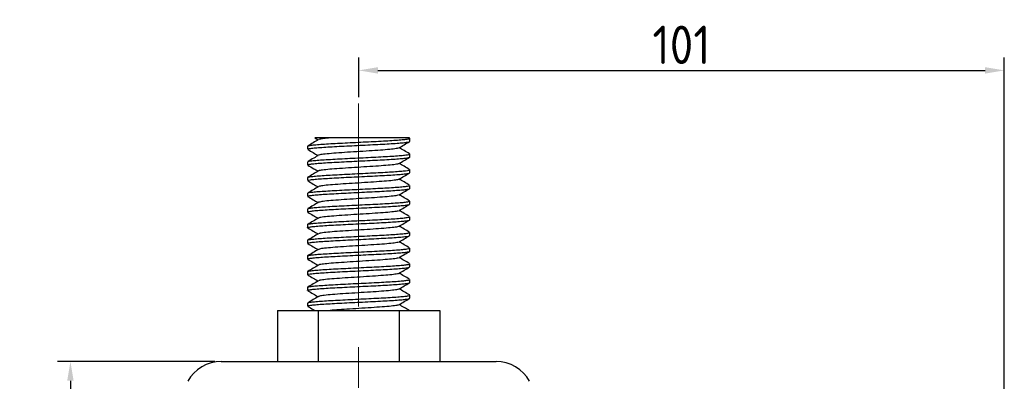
# Model space of a CAD drawing. Header units: millimetres. Extents: x 5086 to 5611, y -788 to -419.
# Tile 5 of 6: x 5275 to 5429, y -561 to -505. Entities that reach past the tile are written whole.
import ezdxf

# ---------------------------------------------------------------- set-up
doc = ezdxf.new("R2010")
doc.units = ezdxf.units.MM
doc.header["$LTSCALE"] = 0.5
doc.header["$PDMODE"] = 3
doc.linetypes.add('CENTERX2', pattern=[101.6, 63.5, -12.7, 12.7, -12.7])
for name, color, linetype, lineweight in [('외형선', 3, 'Continuous', 30), ('중심선', 1, 'CENTERX2', 15), ('치수선', 1, 'Continuous', 15)]:
    doc.layers.add(name, color=color, linetype=linetype, lineweight=lineweight)
doc.styles.get("Standard").update_dxf_attribs({"font": 'isocp.shx', "bigfont": 'whgtxt.shx'})
doc.dimstyles.new('김형준', dxfattribs={"dimtxt": 6, "dimasz": 3, "dimexe": 2, "dimexo": 1, "dimgap": 1, "dimtad": 1, "dimdsep": 46, "dimtxsty": 'Standard', "dimcen": 0, "dimclrd": 1, "dimclre": 1, "dimclrt": 2, "dimadec": 0, "dimazin": 0, "dimtfac": 1, "dimtmove": 0, "dimatfit": 3, "dimfxl": 0, "dimarcsym": 0})

# ---------------------------------------------------------------- blocks, each defined once
blk = doc.blocks.new('*D168')
at = {"layer": 'Defpoints', "color": 0}
for p in [(5428.94, -512.57), (5327.94, -517.76), (5428.94, -644.63)]:
    blk.add_point(p, dxfattribs=at)
at = {"layer": '치수선', "color": 1, "lineweight": -2}
for p, q in [((5327.94, -516.76), (5327.94, -510.57)), ((5428.94, -643.63), (5428.94, -510.57)), ((5330.94, -512.57), (5425.94, -512.57))]:
    blk.add_line(p, q, dxfattribs=at)
at = {"layer": '치수선', "color": 1}
for points in [[(5330.94, -512.07), (5330.94, -513.07), (5327.94, -512.57)], [(5425.94, -512.07), (5425.94, -513.07), (5428.94, -512.57)]]:
    blk.add_solid(points, dxfattribs=at)
at = {"layer": '치수선', "color": 2, "insert": (5378.44, -508.57), "char_height": 6, "attachment_point": 5}
blk.add_mtext('101', dxfattribs=at)
blk = doc.blocks.new('*D169')
at = {"layer": 'Defpoints', "color": 0}
for p in [(5306.44, -558.13), (5282.85, -707.13), (5366.44, -707.13)]:
    blk.add_point(p, dxfattribs=at)
at = {"layer": '치수선', "color": 1, "lineweight": -2}
for p, q in [((5305.44, -558.13), (5280.85, -558.13)), ((5282.85, -561.13), (5282.85, -704.13)), ((5365.44, -707.13), (5280.85, -707.13))]:
    blk.add_line(p, q, dxfattribs=at)
at = {"layer": '치수선', "color": 1}
for points in [[(5282.35, -561.13), (5283.35, -561.13), (5282.85, -558.13)], [(5282.35, -704.13), (5283.35, -704.13), (5282.85, -707.13)]]:
    blk.add_solid(points, dxfattribs=at)
at = {"layer": '치수선', "color": 2, "insert": (5278.85, -632.63), "char_height": 6, "attachment_point": 5, "rotation": 90}
blk.add_mtext('149', dxfattribs=at)

msp = doc.modelspace()

# ---------------------------------------------------------------- linework, layer by layer
at = {"layer": '외형선'}
for p, q in [((5321.09, -523.14), (5321.6, -523.436)), ((5335.92, -523.166), (5335.838, -523.119)), ((5335.936, -523.681), (5335.936, -523.192)), ((5319.936, -524.419), (5319.936, -524.908)), ((5319.973, -524.419), (5319.954, -524.393)), ((5335.936, -526.135), (5335.936, -525.646)), ((5319.936, -526.873), (5319.936, -527.363)), ((5335.936, -528.59), (5335.936, -528.1)), ((5319.936, -529.328), (5319.936, -529.817)), ((5319.97, -529.328), (5319.949, -529.306)), ((5335.936, -531.044), (5335.936, -530.555)), ((5319.936, -531.782), (5319.936, -532.272)), ((5319.936, -534.237), (5319.936, -534.726)), ((5335.936, -533.499), (5335.936, -533.009)), ((5335.936, -535.953), (5335.936, -535.464)), ((5319.936, -536.692), (5319.936, -537.181)), ((5335.936, -538.408), (5335.936, -537.919)), ((5319.936, -539.146), (5319.936, -539.635)), ((5335.936, -540.863), (5335.936, -540.373)), ((5319.936, -541.601), (5319.936, -542.09)), ((5335.936, -543.317), (5335.936, -542.828)), ((5319.936, -544.055), (5319.936, -544.545)), ((5319.936, -546.51), (5319.936, -546.999)), ((5335.936, -545.772), (5335.936, -545.282)), ((5335.936, -548.226), (5335.936, -547.737)), ((5319.936, -548.964), (5319.936, -549.454)), ((5315.234, -550.13), (5315.234, -558.13)), ((5315.234, -550.13), (5321.585, -550.13)), ((5321.585, -550.13), (5321.585, -558.13)), ((5321.585, -550.13), (5334.287, -550.13)), ((5334.287, -550.13), (5334.287, -558.13)), ((5334.287, -550.13), (5340.638, -550.13)), ((5340.638, -550.13), (5340.638, -558.13)), ((5306.436, -558.13), (5349.436, -558.13))]:
    msp.add_line(p, q, dxfattribs=at)
for centre, start, end in [((5306.436, -564.13), 90, 150.96251), ((5349.436, -564.13), 29.03749, 90)]:
    msp.add_arc(centre, 6, start, end, dxfattribs=at)
for points, knots in [([(5321.671, -523.395), (5321.387, -523.56), (5320.818, -523.891), (5320.249, -524.221), (5319.965, -524.386)], [0, 0, 0, 0, 0.4997056, 1, 1, 1, 1]), ([(5319.978, -524.386), (5320.041, -524.362), (5320.174, -524.312), (5320.784, -524.233), (5321.688, -524.151), (5322.863, -524.073), (5324.251, -523.991), (5325.796, -523.909), (5327.431, -523.831), (5329.088, -523.75), (5330.696, -523.667), (5332.187, -523.59), (5333.497, -523.508), (5334.577, -523.426), (5335.443, -523.339), (5335.939, -523.259), (5335.879, -523.207), (5335.861, -523.192)], [0, 0, 0, 0, 0.06071102, 0.12848199, 0.19625288, 0.2630813, 0.33081593, 0.39861988, 0.46545501, 0.5331501, 0.60098389, 0.66783229, 0.73548464, 0.80334479, 0.87021329, 0.96127783, 1, 1, 1, 1]), ([(5323.481, -523.13), (5323.226, -523.13), (5322.709, -523.13), (5322.079, -523.13), (5321.57, -523.13), (5321.239, -523.13), (5321.076, -523.13), (5321.09, -523.13), (5321.095, -523.13)], [0, 0, 0, 0, 0.1739611, 0.3524607, 0.5354166, 0.7236621, 0.9074421, 1, 1, 1, 1]), ([(5323.481, -523.13), (5323.129, -523.163), (5322.423, -523.231), (5321.824, -523.321), (5321.767, -523.375), (5321.745, -523.396)], [0, 0, 0, 0, 0.3820094, 0.7667287, 1, 1, 1, 1]), ([(5335.831, -523.13), (5335.834, -523.13), (5335.843, -523.13), (5335.628, -523.13), (5335.194, -523.13), (5334.553, -523.13), (5333.719, -523.13), (5332.745, -523.13), (5331.65, -523.13), (5330.501, -523.13), (5329.288, -523.13), (5328.089, -523.13), (5326.911, -523.13), (5325.822, -523.13), (5324.82, -523.13), (5324.045, -523.13), (5323.638, -523.13), (5323.481, -523.13)], [0, 0, 0, 0, 0.0308617, 0.1075976, 0.1822105, 0.2589974, 0.3330452, 0.4094746, 0.4799674, 0.5525443, 0.6217526, 0.6931531, 0.7595216, 0.8279099, 0.892273, 0.958639, 1, 1, 1, 1]), ([(5319.965, -524.942), (5320.25, -525.107), (5320.795, -525.423), (5321.34, -525.739), (5321.6, -525.891)], [0, 0, 0, 0, 0.52223053, 1, 1, 1, 1]), ([(5319.969, -524.908), (5319.973, -524.889), (5319.984, -524.842), (5320.395, -524.77), (5321.123, -524.687), (5322.151, -524.608), (5323.42, -524.529), (5324.882, -524.446), (5326.473, -524.366), (5328.125, -524.287), (5329.771, -524.204), (5331.337, -524.124), (5332.761, -524.046), (5333.979, -523.963), (5334.945, -523.882), (5335.597, -523.804), (5335.926, -523.735), (5335.902, -523.694), (5335.894, -523.681)], [0, 0, 0, 0, 0.0481152, 0.1134872, 0.1795966, 0.2450349, 0.3103422, 0.3764484, 0.4419499, 0.507199, 0.5732988, 0.6388606, 0.7040579, 0.7701479, 0.835767, 0.9009188, 0.966996, 1, 1, 1, 1]), ([(5334.133, -524.705), (5334.091, -524.731), (5333.987, -524.799), (5333.154, -524.901), (5331.805, -525.026), (5330.061, -525.143), (5328.127, -525.268), (5326.168, -525.385), (5324.379, -525.51), (5322.938, -525.626), (5321.972, -525.744), (5321.794, -525.816), (5321.714, -525.849)], [0, 0, 0, 0, 0.0684751, 0.1733807, 0.2796049, 0.3845197, 0.4907324, 0.5956618, 0.7018577, 0.8068071, 0.9129811, 1, 1, 1, 1]), ([(5334.201, -524.705), (5334.486, -524.539), (5335.055, -524.208), (5335.625, -523.878), (5335.91, -523.713)], [0, 0, 0, 0, 0.4996516, 1, 1, 1, 1]), ([(5335.908, -525.613), (5335.623, -525.448), (5335.078, -525.132), (5334.533, -524.815), (5334.272, -524.663)], [0, 0, 0, 0, 0.522415, 1, 1, 1, 1]), ([(5319.965, -527.363), (5319.956, -527.357), (5319.906, -527.324), (5320.147, -527.267), (5320.695, -527.185), (5321.581, -527.103), (5322.727, -527.026), (5324.095, -526.944), (5325.627, -526.862), (5327.256, -526.784), (5328.914, -526.702), (5330.53, -526.62), (5332.036, -526.542), (5333.37, -526.461), (5334.471, -526.378), (5335.304, -526.3), (5335.788, -526.219), (5335.99, -526.163), (5335.934, -526.136), (5335.932, -526.135)], [0, 0, 0, 0, 0.0140066, 0.0790252, 0.1449255, 0.2108932, 0.2759184, 0.3417802, 0.4077767, 0.4728149, 0.538635, 0.6046575, 0.6697151, 0.7354905, 0.8015355, 0.8666191, 0.9323466, 0.9984109, 1, 1, 1, 1]), ([(5321.673, -525.848), (5321.425, -525.993), (5320.856, -526.323), (5320.287, -526.653), (5319.967, -526.839)], [0, 0, 0, 0, 0.4374775, 1, 1, 1, 1]), ([(5320.006, -526.839), (5320.014, -526.829), (5320.041, -526.793), (5320.436, -526.731), (5321.173, -526.648), (5322.219, -526.568), (5323.5, -526.489), (5324.971, -526.406), (5326.568, -526.326), (5328.222, -526.248), (5329.864, -526.165), (5331.425, -526.085), (5332.838, -526.006), (5334.042, -525.923), (5334.992, -525.843), (5335.625, -525.765), (5335.935, -525.697), (5335.904, -525.658), (5335.894, -525.646)], [0, 0, 0, 0, 0.0244304, 0.0916986, 0.1597256, 0.2270621, 0.2942637, 0.3622875, 0.4296891, 0.4968308, 0.5648479, 0.6323116, 0.6993999, 0.7674071, 0.8349296, 0.9019712, 0.9699651, 1, 1, 1, 1]), ([(5334.2, -527.16), (5334.484, -526.995), (5335.054, -526.664), (5335.623, -526.333), (5335.908, -526.168)], [0, 0, 0, 0, 0.4996436, 1, 1, 1, 1]), ([(5319.964, -527.395), (5320.282, -527.58), (5320.828, -527.896), (5321.374, -528.213), (5321.6, -528.345)], [0, 0, 0, 0, 0.5842041, 1, 1, 1, 1]), ([(5319.992, -529.292), (5320.046, -529.271), (5320.166, -529.223), (5320.749, -529.146), (5321.638, -529.064), (5322.802, -528.986), (5324.18, -528.904), (5325.72, -528.822), (5327.352, -528.744), (5329.009, -528.663), (5330.621, -528.58), (5332.119, -528.503), (5333.44, -528.421), (5334.529, -528.339), (5335.332, -528.261), (5335.843, -528.181), (5335.902, -528.127), (5335.931, -528.1)], [0, 0, 0, 0, 0.055559, 0.1234182, 0.1913468, 0.2583048, 0.3261244, 0.3940827, 0.4610541, 0.5288309, 0.5968158, 0.6638072, 0.7315378, 0.7995459, 0.8665641, 0.9342454, 1, 1, 1, 1]), ([(5334.134, -527.161), (5334.13, -527.174), (5334.114, -527.227), (5333.479, -527.319), (5332.29, -527.441), (5330.643, -527.56), (5328.753, -527.683), (5326.779, -527.802), (5324.922, -527.924), (5323.334, -528.044), (5322.241, -528.166), (5321.695, -528.251), (5321.708, -528.297), (5321.71, -528.302)], [0, 0, 0, 0, 0.0337525, 0.1392693, 0.2454289, 0.3510078, 0.4571047, 0.5627511, 0.6687801, 0.7744989, 0.880455, 0.9862516, 1, 1, 1, 1]), ([(5335.91, -528.069), (5335.625, -527.904), (5335.079, -527.587), (5334.533, -527.27), (5334.272, -527.118)], [0, 0, 0, 0, 0.5216717, 1, 1, 1, 1]), ([(5321.676, -528.302), (5321.391, -528.467), (5320.823, -528.797), (5320.254, -529.127), (5319.969, -529.292)], [0, 0, 0, 0, 0.4996985, 1, 1, 1, 1]), ([(5319.972, -529.817), (5319.973, -529.799), (5319.976, -529.754), (5320.369, -529.683), (5321.081, -529.6), (5322.096, -529.52), (5323.355, -529.442), (5324.809, -529.359), (5326.395, -529.279), (5328.046, -529.2), (5329.694, -529.117), (5331.266, -529.037), (5332.697, -528.959), (5333.927, -528.876), (5334.905, -528.795), (5335.574, -528.717), (5335.919, -528.647), (5335.9, -528.605), (5335.894, -528.59)], [0, 0, 0, 0, 0.0450366, 0.1103436, 0.1764497, 0.2419511, 0.3071999, 0.3732995, 0.4388612, 0.5040582, 0.5701481, 0.6357669, 0.7009185, 0.7669955, 0.8326685, 0.8977812, 0.963842, 1, 1, 1, 1]), ([(5334.198, -529.615), (5334.07, -529.656), (5333.814, -529.737), (5332.713, -529.856), (5331.202, -529.979), (5329.367, -530.097), (5327.403, -530.221), (5325.486, -530.339), (5323.798, -530.463), (5322.531, -530.58), (5321.817, -530.681), (5321.765, -530.739), (5321.749, -530.756)], [0, 0, 0, 0, 0.1058226, 0.2113476, 0.3176833, 0.4231567, 0.5295401, 0.6349669, 0.7413928, 0.8467784, 0.9532416, 1, 1, 1, 1]), ([(5334.198, -529.616), (5334.482, -529.45), (5335.052, -529.119), (5335.621, -528.789), (5335.907, -528.624)], [0, 0, 0, 0, 0.4996481, 1, 1, 1, 1]), ([(5335.911, -530.524), (5335.626, -530.359), (5335.08, -530.042), (5334.534, -529.724), (5334.272, -529.573)], [0, 0, 0, 0, 0.5213518, 1, 1, 1, 1]), ([(5319.96, -532.272), (5319.952, -532.267), (5319.9, -532.236), (5320.129, -532.18), (5320.66, -532.098), (5321.533, -532.016), (5322.667, -531.938), (5324.026, -531.857), (5325.551, -531.774), (5327.177, -531.697), (5328.835, -531.615), (5330.455, -531.533), (5331.968, -531.455), (5333.312, -531.374), (5334.424, -531.291), (5335.271, -531.213), (5335.773, -531.133), (5335.984, -531.075), (5335.929, -531.046), (5335.925, -531.044)], [0, 0, 0, 0, 0.0108886, 0.0759142, 0.1417764, 0.2077736, 0.2728121, 0.3386328, 0.4046558, 0.4697137, 0.5354897, 0.6015351, 0.6666191, 0.7323471, 0.7984119, 0.8635284, 0.9292053, 0.9952862, 1, 1, 1, 1]), ([(5319.962, -529.848), (5320.246, -530.014), (5320.793, -530.33), (5321.339, -530.648), (5321.6, -530.8)], [0, 0, 0, 0, 0.5211327, 1, 1, 1, 1]), ([(5321.676, -530.756), (5321.392, -530.921), (5320.823, -531.252), (5320.254, -531.582), (5319.969, -531.747)], [0, 0, 0, 0, 0.49967898, 1, 1, 1, 1]), ([(5320.005, -531.747), (5320.01, -531.739), (5320.031, -531.704), (5320.41, -531.644), (5321.13, -531.561), (5322.163, -531.481), (5323.434, -531.402), (5324.898, -531.319), (5326.49, -531.239), (5328.143, -531.161), (5329.788, -531.078), (5331.353, -530.997), (5332.775, -530.919), (5333.99, -530.836), (5334.953, -530.756), (5335.602, -530.678), (5335.928, -530.609), (5335.902, -530.568), (5335.894, -530.555)], [0, 0, 0, 0, 0.0204799, 0.087735, 0.155813, 0.2232683, 0.2904635, 0.3585347, 0.4260521, 0.4931939, 0.5612551, 0.6288316, 0.6959266, 0.7639746, 0.8316067, 0.8986616, 0.966693, 1, 1, 1, 1]), ([(5334.197, -532.071), (5334.481, -531.905), (5335.051, -531.574), (5335.62, -531.244), (5335.905, -531.079)], [0, 0, 0, 0, 0.4996616, 1, 1, 1, 1]), ([(5319.961, -532.303), (5320.246, -532.468), (5320.792, -532.785), (5321.339, -533.102), (5321.6, -533.254)], [0, 0, 0, 0, 0.52120438, 1, 1, 1, 1]), ([(5334.131, -532.071), (5334.082, -532.098), (5333.962, -532.167), (5333.099, -532.271), (5331.73, -532.396), (5329.971, -532.512), (5328.033, -532.638), (5326.077, -532.754), (5324.301, -532.879), (5322.881, -532.996), (5321.953, -533.111), (5321.795, -533.181), (5321.727, -533.211)], [0, 0, 0, 0, 0.0715699, 0.1768324, 0.2834299, 0.3886936, 0.4952872, 0.6005577, 0.7071422, 0.8124246, 0.9189949, 1, 1, 1, 1]), ([(5335.91, -532.978), (5335.625, -532.813), (5335.079, -532.496), (5334.533, -532.179), (5334.272, -532.027)], [0, 0, 0, 0, 0.5215169, 1, 1, 1, 1]), ([(5321.676, -533.211), (5321.391, -533.376), (5320.822, -533.707), (5320.253, -534.037), (5319.968, -534.202)], [0, 0, 0, 0, 0.4996628, 1, 1, 1, 1]), ([(5319.975, -534.726), (5319.973, -534.709), (5319.968, -534.665), (5320.343, -534.596), (5321.039, -534.513), (5322.042, -534.433), (5323.29, -534.355), (5324.736, -534.272), (5326.318, -534.191), (5327.967, -534.113), (5329.616, -534.03), (5331.193, -533.95), (5332.633, -533.872), (5333.873, -533.789), (5334.865, -533.708), (5335.549, -533.63), (5335.911, -533.558), (5335.899, -533.515), (5335.895, -533.499)], [0, 0, 0, 0, 0.04195227, 0.10720098, 0.17330044, 0.238862, 0.30405891, 0.37014868, 0.43576746, 0.50091899, 0.56699574, 0.6326687, 0.69778134, 0.76384205, 0.82956603, 0.89464611, 0.96068753, 1, 1, 1, 1]), ([(5319.996, -534.202), (5320.043, -534.182), (5320.151, -534.135), (5320.714, -534.059), (5321.588, -533.977), (5322.741, -533.899), (5324.11, -533.817), (5325.644, -533.735), (5327.273, -533.657), (5328.931, -533.576), (5330.547, -533.493), (5332.051, -533.415), (5333.383, -533.334), (5334.481, -533.252), (5335.312, -533.174), (5335.791, -533.093), (5335.991, -533.037), (5335.935, -533.01), (5335.934, -533.009)], [0, 0, 0, 0, 0.0527975, 0.120586, 0.1885134, 0.2554542, 0.3231999, 0.3911539, 0.4581147, 0.5258143, 0.5937914, 0.660779, 0.7284293, 0.7964263, 0.8634473, 0.9310451, 0.9990587, 1, 1, 1, 1]), ([(5334.197, -534.525), (5334.482, -534.36), (5335.051, -534.029), (5335.62, -533.699), (5335.905, -533.534)], [0, 0, 0, 0, 0.4996795, 1, 1, 1, 1]), ([(5319.954, -537.181), (5319.948, -537.177), (5319.894, -537.147), (5320.113, -537.093), (5320.626, -537.011), (5321.485, -536.929), (5322.607, -536.851), (5323.957, -536.77), (5325.476, -536.687), (5327.098, -536.609), (5328.756, -536.528), (5330.38, -536.446), (5331.899, -536.368), (5333.252, -536.287), (5334.377, -536.204), (5335.238, -536.126), (5335.757, -536.046), (5335.978, -535.986), (5335.924, -535.957), (5335.918, -535.953)], [0, 0, 0, 0, 0.0077696, 0.0728084, 0.1386291, 0.2046521, 0.2697104, 0.3354864, 0.401532, 0.4666162, 0.5323444, 0.5984092, 0.6635259, 0.729203, 0.7952841, 0.8604397, 0.9260626, 0.9921566, 1, 1, 1, 1]), ([(5319.962, -534.757), (5320.247, -534.923), (5320.793, -535.24), (5321.339, -535.557), (5321.6, -535.709)], [0, 0, 0, 0, 0.5215932, 1, 1, 1, 1]), ([(5321.674, -535.666), (5321.39, -535.831), (5320.82, -536.162), (5320.251, -536.492), (5319.966, -536.658)], [0, 0, 0, 0, 0.4996563, 1, 1, 1, 1]), ([(5320, -536.658), (5320.003, -536.65), (5320.018, -536.616), (5320.383, -536.557), (5321.087, -536.474), (5322.109, -536.394), (5323.369, -536.315), (5324.825, -536.232), (5326.412, -536.152), (5328.064, -536.074), (5329.71, -535.991), (5331.281, -535.91), (5332.711, -535.832), (5333.938, -535.749), (5334.914, -535.668), (5335.579, -535.591), (5335.92, -535.52), (5335.901, -535.479), (5335.894, -535.464)], [0, 0, 0, 0, 0.01873177, 0.08582914, 0.15380134, 0.22122046, 0.28826455, 0.3562269, 0.42370479, 0.49070223, 0.55865121, 0.62618486, 0.69314225, 0.76107461, 0.82866069, 0.8955847, 0.96349724, 1, 1, 1, 1]), ([(5334.128, -534.526), (5334.121, -534.54), (5334.094, -534.595), (5333.433, -534.688), (5332.22, -534.811), (5330.557, -534.93), (5328.66, -535.053), (5326.686, -535.171), (5324.84, -535.294), (5323.268, -535.413), (5322.203, -535.535), (5321.677, -535.619), (5321.697, -535.663), (5321.699, -535.666)], [0, 0, 0, 0, 0.0376914, 0.1431591, 0.2494381, 0.3549601, 0.4611838, 0.5667654, 0.6729289, 0.7785753, 0.8846733, 0.9903897, 1, 1, 1, 1]), ([(5334.199, -536.979), (5334.483, -536.814), (5335.052, -536.483), (5335.621, -536.153), (5335.906, -535.988)], [0, 0, 0, 0, 0.4997051, 1, 1, 1, 1]), ([(5335.909, -535.432), (5335.624, -535.267), (5335.079, -534.95), (5334.533, -534.633), (5334.272, -534.482)], [0, 0, 0, 0, 0.5217511, 1, 1, 1, 1]), ([(5319.963, -537.213), (5320.248, -537.378), (5320.794, -537.695), (5321.339, -538.012), (5321.6, -538.163)], [0, 0, 0, 0, 0.5221565, 1, 1, 1, 1]), ([(5334.186, -536.979), (5334.187, -536.981), (5334.213, -537.023), (5333.707, -537.107), (5332.668, -537.225), (5331.116, -537.348), (5329.276, -537.467), (5327.309, -537.59), (5325.4, -537.708), (5323.726, -537.832), (5322.483, -537.95), (5321.793, -538.05), (5321.755, -538.106), (5321.744, -538.123)], [0, 0, 0, 0, 0.0045915, 0.1105419, 0.2159116, 0.3219222, 0.4272325, 0.5332983, 0.6385543, 0.7446701, 0.8498772, 0.956038, 1, 1, 1, 1]), ([(5335.907, -537.885), (5335.622, -537.72), (5335.077, -537.404), (5334.533, -537.087), (5334.272, -536.936)], [0, 0, 0, 0, 0.5221887, 1, 1, 1, 1]), ([(5321.672, -538.122), (5321.387, -538.287), (5320.818, -538.618), (5320.249, -538.948), (5319.964, -539.113)], [0, 0, 0, 0, 0.4996589, 1, 1, 1, 1]), ([(5319.977, -539.635), (5319.973, -539.62), (5319.96, -539.577), (5320.318, -539.509), (5320.998, -539.426), (5321.988, -539.346), (5323.225, -539.268), (5324.664, -539.185), (5326.24, -539.104), (5327.888, -539.026), (5329.539, -538.943), (5331.121, -538.862), (5332.569, -538.784), (5333.82, -538.702), (5334.824, -538.621), (5335.524, -538.543), (5335.903, -538.47), (5335.899, -538.425), (5335.897, -538.408)], [0, 0, 0, 0, 0.0388626, 0.1040595, 0.1701493, 0.2357681, 0.3009195, 0.3669965, 0.4326694, 0.4977819, 0.5638426, 0.6295666, 0.6946467, 0.7606881, 0.82646, 0.8915141, 0.957533, 1, 1, 1, 1]), ([(5319.993, -539.113), (5320.036, -539.093), (5320.133, -539.047), (5320.68, -538.972), (5321.54, -538.889), (5322.681, -538.812), (5324.041, -538.73), (5325.568, -538.648), (5327.194, -538.57), (5328.852, -538.489), (5330.472, -538.406), (5331.983, -538.328), (5333.324, -538.247), (5334.434, -538.165), (5335.279, -538.086), (5335.776, -538.006), (5335.985, -537.948), (5335.93, -537.92), (5335.926, -537.919)], [0, 0, 0, 0, 0.0514774, 0.1190898, 0.1869098, 0.2537388, 0.3213053, 0.3891485, 0.4560042, 0.5235214, 0.5913845, 0.6582736, 0.7257383, 0.793618, 0.8605471, 0.9279562, 0.9958491, 1, 1, 1, 1]), ([(5334.201, -539.432), (5334.485, -539.267), (5335.054, -538.936), (5335.623, -538.606), (5335.908, -538.441)], [0, 0, 0, 0, 0.499723, 1, 1, 1, 1]), ([(5321.669, -540.578), (5321.385, -540.743), (5320.816, -541.074), (5320.247, -541.404), (5319.962, -541.569)], [0, 0, 0, 0, 0.4996704, 1, 1, 1, 1]), ([(5319.965, -539.668), (5320.25, -539.834), (5320.795, -540.15), (5321.34, -540.467), (5321.6, -540.618)], [0, 0, 0, 0, 0.5227513, 1, 1, 1, 1]), ([(5319.995, -541.569), (5319.996, -541.562), (5320.005, -541.529), (5320.357, -541.47), (5321.046, -541.387), (5322.054, -541.306), (5323.304, -541.228), (5324.752, -541.145), (5326.335, -541.065), (5327.985, -540.987), (5329.633, -540.904), (5331.209, -540.823), (5332.647, -540.745), (5333.885, -540.662), (5334.874, -540.581), (5335.554, -540.503), (5335.913, -540.432), (5335.9, -540.389), (5335.895, -540.373)], [0, 0, 0, 0, 0.0175507, 0.0844587, 0.1522831, 0.2196242, 0.2864858, 0.3542969, 0.4216935, 0.4885151, 0.5563097, 0.6237587, 0.690547, 0.7583218, 0.82582, 0.8925816, 0.9603332, 1, 1, 1, 1]), ([(5334.144, -539.432), (5334.084, -539.462), (5333.946, -539.534), (5333.045, -539.64), (5331.653, -539.765), (5329.882, -539.882), (5327.938, -540.007), (5325.987, -540.123), (5324.223, -540.249), (5322.825, -540.365), (5321.924, -540.48), (5321.784, -540.549), (5321.724, -540.578)], [0, 0, 0, 0, 0.0784018, 0.1831116, 0.2891374, 0.3938407, 0.4998704, 0.6045723, 0.7106006, 0.8153064, 0.9213285, 1, 1, 1, 1]), ([(5335.905, -540.338), (5335.62, -540.173), (5335.075, -539.858), (5334.532, -539.542), (5334.272, -539.391)], [0, 0, 0, 0, 0.5229234, 1, 1, 1, 1]), ([(5319.947, -542.09), (5319.944, -542.088), (5319.888, -542.059), (5320.097, -542.006), (5320.592, -541.924), (5321.438, -541.842), (5322.548, -541.764), (5323.888, -541.683), (5325.401, -541.6), (5327.02, -541.522), (5328.678, -541.441), (5330.304, -541.359), (5331.83, -541.28), (5333.192, -541.2), (5334.329, -541.117), (5335.203, -541.039), (5335.74, -540.959), (5335.972, -540.898), (5335.92, -540.867), (5335.913, -540.863)], [0, 0, 0, 0, 0.0046502, 0.0697082, 0.1354841, 0.2015295, 0.2666135, 0.3323415, 0.3984062, 0.4635228, 0.5291997, 0.5952805, 0.660436, 0.7260587, 0.7921526, 0.8573534, 0.922919, 0.9890224, 1, 1, 1, 1]), ([(5319.966, -542.124), (5320.251, -542.289), (5320.796, -542.605), (5321.341, -542.922), (5321.6, -543.073)], [0, 0, 0, 0, 0.52322409, 1, 1, 1, 1]), ([(5334.129, -541.886), (5334.118, -541.903), (5334.08, -541.962), (5333.388, -542.057), (5332.149, -542.181), (5330.471, -542.299), (5328.566, -542.422), (5326.594, -542.54), (5324.758, -542.664), (5323.203, -542.782), (5322.165, -542.905), (5321.658, -542.987), (5321.686, -543.03), (5321.688, -543.033)], [0, 0, 0, 0, 0.0455754, 0.1503931, 0.2561618, 0.3610258, 0.4667472, 0.5716625, 0.6773317, 0.7823036, 0.8879152, 0.992949, 1, 1, 1, 1]), ([(5334.203, -541.885), (5334.523, -541.699), (5335.091, -541.369), (5335.66, -541.039), (5335.909, -540.895)], [0, 0, 0, 0, 0.562476, 1, 1, 1, 1]), ([(5335.903, -542.792), (5335.619, -542.627), (5335.075, -542.312), (5334.531, -541.996), (5334.272, -541.845)], [0, 0, 0, 0, 0.52352884, 1, 1, 1, 1]), ([(5321.669, -543.032), (5321.385, -543.198), (5320.816, -543.528), (5320.247, -543.859), (5319.962, -544.024)], [0, 0, 0, 0, 0.499678, 1, 1, 1, 1]), ([(5319.978, -544.545), (5319.972, -544.53), (5319.953, -544.488), (5320.294, -544.422), (5320.958, -544.339), (5321.935, -544.259), (5323.161, -544.181), (5324.591, -544.098), (5326.163, -544.017), (5327.809, -543.939), (5329.461, -543.856), (5331.048, -543.775), (5332.503, -543.697), (5333.765, -543.615), (5334.782, -543.533), (5335.498, -543.456), (5335.895, -543.382), (5335.898, -543.336), (5335.9, -543.317)], [0, 0, 0, 0, 0.0357681, 0.1009197, 0.1669967, 0.2326697, 0.2977823, 0.3638432, 0.4295673, 0.4946475, 0.5606889, 0.6264609, 0.6915151, 0.7575341, 0.8233508, 0.8883856, 0.9543788, 1, 1, 1, 1]), ([(5319.994, -544.024), (5320.031, -544.005), (5320.119, -543.959), (5320.646, -543.885), (5321.492, -543.802), (5322.621, -543.725), (5323.972, -543.643), (5325.492, -543.561), (5327.115, -543.483), (5328.774, -543.402), (5330.396, -543.319), (5331.914, -543.241), (5333.265, -543.16), (5334.388, -543.078), (5335.245, -542.999), (5335.76, -542.919), (5335.98, -542.86), (5335.925, -542.831), (5335.92, -542.828)], [0, 0, 0, 0, 0.0492213, 0.1167218, 0.184499, 0.2512895, 0.3187407, 0.3865378, 0.4533617, 0.5207606, 0.5885742, 0.6554379, 0.7227813, 0.7906081, 0.8575185, 0.9248032, 0.9926399, 1, 1, 1, 1]), ([(5334.204, -544.339), (5334.488, -544.174), (5335.057, -543.844), (5335.626, -543.513), (5335.911, -543.348)], [0, 0, 0, 0, 0.4997001, 1, 1, 1, 1]), ([(5319.967, -544.579), (5320.252, -544.744), (5320.797, -545.06), (5321.341, -545.376), (5321.6, -545.527)], [0, 0, 0, 0, 0.5234247, 1, 1, 1, 1]), ([(5334.173, -544.34), (5334.175, -544.344), (5334.198, -544.389), (5333.672, -544.476), (5332.603, -544.595), (5331.034, -544.717), (5329.184, -544.836), (5327.215, -544.959), (5325.314, -545.078), (5323.655, -545.201), (5322.437, -545.319), (5321.773, -545.417), (5321.747, -545.472), (5321.74, -545.487)], [0, 0, 0, 0, 0.0122004, 0.117673, 0.2227651, 0.3283052, 0.4333302, 0.5389329, 0.6438962, 0.7495563, 0.8544628, 0.9601753, 1, 1, 1, 1]), ([(5335.904, -545.247), (5335.619, -545.082), (5335.075, -544.766), (5334.531, -544.45), (5334.272, -544.3)], [0, 0, 0, 0, 0.5236377, 1, 1, 1, 1]), ([(5319.94, -546.999), (5319.939, -546.998), (5319.883, -546.97), (5320.082, -546.919), (5320.56, -546.837), (5321.392, -546.755), (5322.489, -546.677), (5323.82, -546.596), (5325.326, -546.513), (5326.941, -546.435), (5328.599, -546.355), (5330.229, -546.272), (5331.761, -546.193), (5333.132, -546.113), (5334.281, -546.03), (5335.168, -545.951), (5335.722, -545.872), (5335.966, -545.81), (5335.916, -545.777), (5335.908, -545.772)], [0, 0, 0, 0, 0.0015308, 0.0666143, 0.1323418, 0.1984061, 0.2635221, 0.3291985, 0.3952789, 0.4604338, 0.5260562, 0.5921494, 0.6573497, 0.7229149, 0.7890179, 0.8542701, 0.9197749, 0.9858843, 1, 1, 1, 1]), ([(5321.67, -545.487), (5321.385, -545.652), (5320.816, -545.983), (5320.247, -546.313), (5319.962, -546.478)], [0, 0, 0, 0, 0.499684, 1, 1, 1, 1]), ([(5319.991, -546.478), (5319.991, -546.472), (5319.995, -546.44), (5320.332, -546.383), (5321.005, -546.3), (5322.001, -546.219), (5323.239, -546.141), (5324.679, -546.058), (5326.257, -545.977), (5327.905, -545.9), (5329.556, -545.817), (5331.137, -545.736), (5332.583, -545.658), (5333.831, -545.575), (5334.833, -545.494), (5335.529, -545.416), (5335.905, -545.344), (5335.899, -545.3), (5335.897, -545.282)], [0, 0, 0, 0, 0.0140745, 0.0809564, 0.1487882, 0.2162054, 0.2830474, 0.3508627, 0.4183323, 0.4851409, 0.5529364, 0.6204552, 0.6872372, 0.7550095, 0.8225742, 0.8893362, 0.9570821, 1, 1, 1, 1]), ([(5334.203, -546.794), (5334.488, -546.629), (5335.057, -546.298), (5335.626, -545.968), (5335.911, -545.803)], [0, 0, 0, 0, 0.4996772, 1, 1, 1, 1]), ([(5335.905, -547.702), (5335.62, -547.537), (5335.076, -547.221), (5334.531, -546.905), (5334.272, -546.754)], [0, 0, 0, 0, 0.5233347, 1, 1, 1, 1]), ([(5319.979, -549.454), (5319.97, -549.44), (5319.946, -549.4), (5320.27, -549.335), (5320.919, -549.252), (5321.883, -549.171), (5323.098, -549.094), (5324.52, -549.011), (5326.086, -548.93), (5327.73, -548.852), (5329.383, -548.77), (5330.975, -548.688), (5332.438, -548.61), (5333.71, -548.528), (5334.74, -548.446), (5335.471, -548.369), (5335.887, -548.293), (5335.898, -548.246), (5335.903, -548.226)], [0, 0, 0, 0, 0.0326692, 0.0977821, 0.1638431, 0.2295674, 0.2946478, 0.3606895, 0.4264616, 0.491516, 0.5575351, 0.6233521, 0.688387, 0.7543804, 0.820239, 0.8852609, 0.9512254, 1, 1, 1, 1]), ([(5321.671, -547.941), (5321.386, -548.106), (5320.818, -548.436), (5320.248, -548.766), (5319.964, -548.932)], [0, 0, 0, 0, 0.4996987, 1, 1, 1, 1]), ([(5319.967, -547.034), (5320.252, -547.199), (5320.797, -547.514), (5321.341, -547.831), (5321.6, -547.982)], [0, 0, 0, 0, 0.5232179, 1, 1, 1, 1]), ([(5320.001, -548.932), (5320.031, -548.914), (5320.108, -548.87), (5320.614, -548.798), (5321.444, -548.715), (5322.562, -548.637), (5323.903, -548.556), (5325.417, -548.474), (5327.037, -548.396), (5328.695, -548.315), (5330.321, -548.232), (5331.845, -548.154), (5333.206, -548.073), (5334.34, -547.991), (5335.211, -547.912), (5335.744, -547.832), (5335.974, -547.772), (5335.921, -547.741), (5335.914, -547.737)], [0, 0, 0, 0, 0.0450582, 0.1125791, 0.1804459, 0.2473388, 0.3148072, 0.3826906, 0.4496234, 0.5170362, 0.5849329, 0.6519124, 0.7192664, 0.7871731, 0.8542057, 0.9214978, 0.9894111, 1, 1, 1, 1]), ([(5334.156, -546.794), (5334.085, -546.827), (5333.927, -546.901), (5332.989, -547.01), (5331.575, -547.135), (5329.792, -547.251), (5327.844, -547.376), (5325.897, -547.493), (5324.146, -547.618), (5322.77, -547.735), (5321.904, -547.847), (5321.782, -547.914), (5321.732, -547.941)], [0, 0, 0, 0, 0.084611, 0.189281, 0.295231, 0.3998864, 0.5058478, 0.6104939, 0.716462, 0.8211042, 0.9270734, 1, 1, 1, 1]), ([(5334.202, -549.25), (5334.487, -549.084), (5335.056, -548.753), (5335.626, -548.423), (5335.91, -548.258)], [0, 0, 0, 0, 0.4996576, 1, 1, 1, 1]), ([(5319.966, -549.487), (5320.251, -549.653), (5320.62, -549.867), (5320.989, -550.081), (5321.073, -550.13)], [0, 0, 0, 0, 0.7716254, 1, 1, 1, 1]), ([(5334.127, -549.25), (5334.111, -549.269), (5334.061, -549.329), (5333.34, -549.426), (5332.077, -549.55), (5330.384, -549.668), (5328.471, -549.792), (5326.569, -549.906), (5324.83, -550.021), (5323.93, -550.094), (5323.481, -550.13)], [0, 0, 0, 0, 0.065342, 0.2019066, 0.3398686, 0.4764831, 0.6143934, 0.7510646, 0.8758328, 1, 1, 1, 1]), ([(5335.82, -550.107), (5335.564, -549.959), (5335.048, -549.66), (5334.532, -549.36), (5334.272, -549.209)], [0, 0, 0, 0, 0.4957455, 1, 1, 1, 1])]:
    msp.add_open_spline(points, degree=3, knots=knots, dxfattribs=at)
at = {"layer": '중심선'}
msp.add_line((5327.936, -517.765), (5327.936, -603.247), dxfattribs=at)

# ---------------------------------------------------------------- dimensions: what is measured, and where the dimension line sits
at = {"layer": '치수선'}
dim = msp.add_linear_dim(base=(5428.936, -512.571), p1=(5327.936, -517.765), p2=(5428.936, -644.63), dimstyle='김형준', dxfattribs=at)
dim.commit()
dim.dimension.update_dxf_attribs({"geometry": '*D168', "text_midpoint": (5378.436, -508.571)})
dim = msp.add_linear_dim(base=(5282.851, -707.13), p1=(5306.436, -558.13), p2=(5366.436, -707.13), angle=90, dimstyle='김형준', dxfattribs=at)
dim.commit()
dim.dimension.update_dxf_attribs({"geometry": '*D169', "text_midpoint": (5278.851, -632.63)})

doc.saveas('drawing.dxf')
